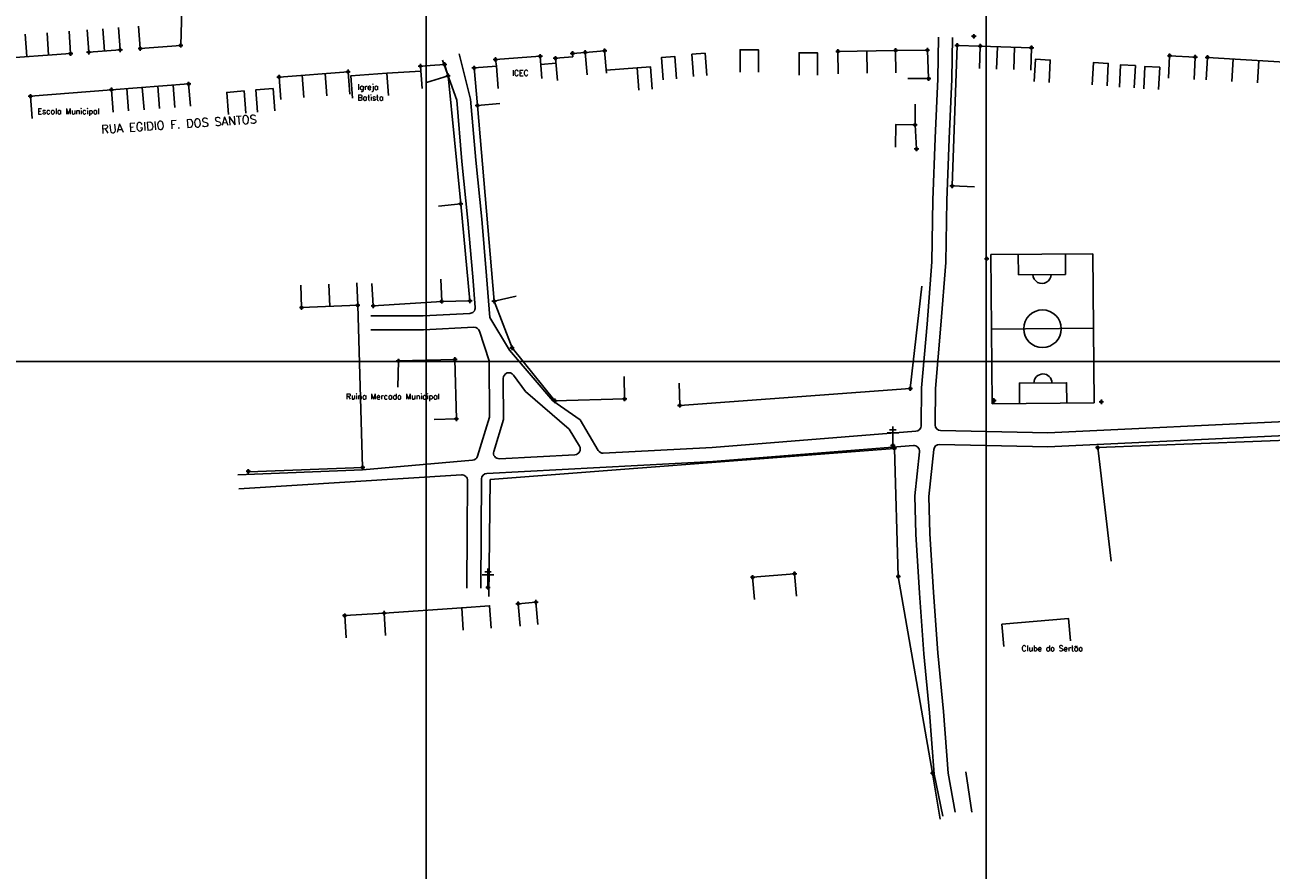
# Model space of a CAD drawing. Extents: x 539028 to 544996, y 8596245 to 8601028.
# Tile 5 of 32: x 541502 to 541947, y 8597381 to 8597683. Entities that reach past the tile are written whole.
import ezdxf
from ezdxf.enums import TextEntityAlignment as Align
from ezdxf.lldxf.tags import DXFTag

# ---------------------------------------------------------------- set-up
doc = ezdxf.new("R2010")
doc.units = 0
doc.header["$MEASUREMENT"] = 0
doc.header["$PDMODE"] = 34
doc.header["$PDSIZE"] = 0.8
for name, color, linetype in [('ALVENARIA', 7, 'Continuous'), ('CAMPO', 5, 'Continuous'), ('CAMPO_FUT', 7, 'Continuous'), ('CASA', 2, 'Continuous'), ('CERCA', 9, 'CERCA_LINE'), ('ESTRADA_BARRO', 7, 'DASHED'), ('MALHA', 9, 'Continuous'), ('POSTE', 7, 'Continuous'), ('TEXTO', 2, 'Continuous'), ('TXT_NRUA', 2, 'Continuous')]:
    doc.layers.add(name, color=color, linetype=linetype)
doc.styles.add('GEOSIS', font='ROMANS.SHX')
doc.styles.get("Standard").update_dxf_attribs({"font": 'romans.shx'})
doc.linetypes.add('CERCA_LINE', pattern='A,0.5,-0.2,["X",Standard,S=0.1,R=0,X=-0.1,Y=-0.05],-0.25', length=0.95)
tags = doc.linetypes.add('DASHED', pattern=[0.75, 0.5, -0.25]).pattern_tags.tags
tags[6:7] = [DXFTag(74, 4), DXFTag(75, 0), DXFTag(340, '0'), DXFTag(46, 1.0), DXFTag(50, 0.0), DXFTag(44, 0.0), DXFTag(45, 0.0)]
tags[4:5] = [DXFTag(74, 4), DXFTag(75, 0), DXFTag(340, '0'), DXFTag(46, 1.0), DXFTag(50, 0.0), DXFTag(44, 0.0), DXFTag(45, 0.0)]

# ---------------------------------------------------------------- blocks, each defined once
blk = doc.blocks.new('C')
at = {"layer": 'CASA'}
blk.add_lwpolyline([(0, 0), (0, 8)], dxfattribs=at)
blk = doc.blocks.new('CAMPO')
at = {"layer": 'CAMPO_FUT'}
for p, q in [((-12.92, 36.45), (-22.33, 45.42)), ((-33.62, 14.73), (-12.92, 36.45)), ((-43.03, 23.7), (-33.62, 14.73))]:
    blk.add_line(p, q, dxfattribs=at)
for points in [[(-55.1, 11.03), (-10.26, 58.08)], [(-10.26, 58.08), (-55.1, 11.03)], [(-10.26, 58.08), (58.51, -7.45)], [(24.13, 25.31), (-20.72, -21.74)], [(-55.1, 11.03), (13.67, -54.51)], [(58.51, -7.45), (13.67, -54.51)], [(46.44, -20.12), (37.03, -11.15), (16.33, -32.87), (25.74, -41.84)], [(37.03, -11.15), (16.33, -32.87)]]:
    blk.add_lwpolyline(points, dxfattribs=at)
blk.add_circle((1.7, 1.79), 11.96, dxfattribs=at)
for centre, start, end in [((-23.27, 25.59), 226.37855, 46.37855), ((26.68, -22.01), 46.37855, 226.37855)]:
    blk.add_arc(centre, 5.73, start, end, dxfattribs=at)
blk = doc.blocks.new('A$C094F77C8')
at = {"layer": 'POSTE'}
for p, q in [((0, 5.6), (5.25, 5.6)), ((1.17, 7), (4.08, 7)), ((2.62, 0), (2.62, 8.4))]:
    blk.add_line(p, q, dxfattribs=at)
blk = doc.blocks.new('A$C34DC2D19')
at = {"layer": 'POSTE', "xscale": 0.8, "yscale": 0.8, "zscale": 0.8}
blk.add_blockref('A$C094F77C8', (0, 0, 340.37), dxfattribs=at)

msp = doc.modelspace()

# ---------------------------------------------------------------- linework, layer by layer
at = {"layer": 'ALVENARIA', "elevation": 710.138}
msp.add_lwpolyline([(541679.052, 8597468.529), (541678.355, 8597476.499), (541684.736, 8597477.057), (541685.433, 8597469.087)], dxfattribs=at)
at = {"layer": 'CAMPO'}
for p in [(541845.67, 8597599.768, 707.956), (541848.252, 8597549.09, 708.986), (541886.639, 8597548.637, 708.701)]:
    msp.add_point(p, dxfattribs=at)
at = {"layer": 'CASA'}
for p, q in [((541557.846, 8597675.98, 704.193), (541558.488, 8597699.279, 704.193)), ((541536.231, 8597674.391, 705.016), (541535.631, 8597682.368, 705.016)), ((541542.801, 8597682.853, 704.193), (541543.411, 8597674.877, 704.193)), ((541517.968, 8597681.027, 704.911), (541518.522, 8597673.047, 704.911)), ((541524.461, 8597681.528, 705.016), (541525.06, 8597673.551, 705.016)), ((541530.046, 8597681.948, 705.121), (541530.646, 8597673.971, 705.121)), ((541525.06, 8597673.551, 705.016), (541536.231, 8597674.391, 705.016)), ((541543.411, 8597674.877, 704.193), (541557.846, 8597675.98, 704.193)), ((541792.561, 8597673.837, 706.822), (541813.174, 8597674.189, 706.822)), ((541792.698, 8597665.838, 706.822), (541792.561, 8597673.837, 706.822)), ((541803.004, 8597666.014, 706.822), (541802.868, 8597674.013, 706.822)), ((541843.407, 8597675.724, 706.464), (541843.168, 8597667.728, 706.464)), ((541861.665, 8597675.13, 706.464), (541843.407, 8597675.724, 706.464)), ((541861.405, 8597667.135, 706.464), (541861.665, 8597675.13, 706.464)), ((541518.522, 8597673.047, 704.911), (541487.198, 8597670.876, 704.911)), ((541670.291, 8597670.923, 706.771), (541686.215, 8597672.094, 706.771)), ((541670.641, 8597668.611, 706.771), (541670.291, 8597670.923, 706.771)), ((541686.215, 8597672.094, 706.771), (541686.801, 8597664.115, 706.771)), ((541924.534, 8597671.686, 706.755), (541924.048, 8597663.701, 706.755)), ((541952.111, 8597670.005, 706.755), (541924.534, 8597671.686, 706.755)), ((541617.618, 8597666.546, 705.555), (541592.992, 8597664.688, 705.555)), ((541592.992, 8597664.688, 705.555), (541593.594, 8597656.711, 705.555)), ((541618.22, 8597658.568, 705.555), (541617.618, 8597666.546, 705.555)), ((541662.671, 8597667.92, 706.771), (541670.641, 8597668.611, 706.771)), ((541663.834, 8597654.498, 706.771), (541662.671, 8597667.92, 706.771)), ((541670.641, 8597668.611, 707.312), (541671.227, 8597660.632, 707.312)), ((541560.689, 8597662.214, 705.328), (541561.3, 8597654.237, 705.328)), ((541671.804, 8597655.188, 706.771), (541663.834, 8597654.498, 706.771)), ((541600.718, 8597590.322), (541601.033, 8597582.328)), ((541621.084, 8597583.119), (541620.768, 8597591.113)), ((541601.033, 8597582.328), (541621.084, 8597583.119))]:
    msp.add_line(p, q, dxfattribs=at)
for points, elevation in [([(541697.894, 8597671.857), (541697.797, 8597673.129), (541702.295, 8597673.474), (541702.986, 8597665.504)], 706.366), ([(541702.295, 8597673.474), (541709.246, 8597674.077), (541709.936, 8597666.107)], 706.366), ([(541645.694, 8597662.718), (541653.328, 8597665.112), (541652.044, 8597669.205), (541643.479, 8597668.571), (541644.069, 8597660.593)], 706.363), ([(541686.432, 8597669.139), (541691.854, 8597669.634)], 706.771), ([(541691.695, 8597671.381), (541697.894, 8597671.857)], 706.33), ([(541692.423, 8597663.414), (541691.695, 8597671.381)], 706.33), ([(541692.423, 8597663.414), (541691.695, 8597671.381)], 706.33), ([(541919.735, 8597663.837), (541920.138, 8597671.827), (541911.011, 8597672.287), (541910.584, 8597664.298)], 706.974), ([(541619.228, 8597657.155), (541618.667, 8597665.135), (541631.466, 8597666.035), (541632.028, 8597658.055)], 705.849), ([(541631.466, 8597666.035), (541643.613, 8597666.759)], 705.849), ([(541533.121, 8597660.121), (541504.206, 8597657.816)], 705.279), ([(541533.121, 8597660.121), (541560.689, 8597662.214)], 705.279), ([(541533.757, 8597652.146), (541533.121, 8597660.121)], 705.279), ([(541504.841, 8597649.842), (541504.206, 8597657.816)], 705.279), ([(541820.635, 8597638.989), (541820.103, 8597647.585), (541813.224, 8597647.662), (541813.134, 8597639.662)], 707.255), ([(541648.318, 8597542.381), (541656.315, 8597542.574), (541655.803, 8597563.802), (541635.645, 8597563.245), (541635.413, 8597553.926)], 708.71), ([(541762.782, 8597477.973), (541762.096, 8597485.943), (541777.048, 8597487.23), (541777.734, 8597479.259)], 710.234), ([(541616.948, 8597464.275), (541616.452, 8597472.26), (541630.53, 8597473.134), (541631.026, 8597465.149)], 710.047), ([(541658.788, 8597467.102), (541658.226, 8597475.083), (541668.148, 8597475.781), (541668.709, 8597467.801)], 709.989)]:
    msp.add_lwpolyline(points, dxfattribs=dict(at, elevation=elevation))
for points in [[(541757.617, 8597666.423), (541757.617, 8597674.423), (541764.182, 8597674.423), (541764.182, 8597666.423)], [(541778.664, 8597665.369), (541778.664, 8597673.369), (541785.229, 8597673.369), (541785.229, 8597665.369)], [(541817.476, 8597664.108), (541824.931, 8597664.121), (541824.508, 8597674.264), (541813.174, 8597674.189), (541813.227, 8597666.189)], [(541730.193, 8597663.712), (541729.564, 8597671.688), (541734.304, 8597672.061), (541734.933, 8597664.086)], [(541741.038, 8597664.833), (541740.409, 8597672.808), (541745.148, 8597673.182), (541745.778, 8597665.207)], [(541862.655, 8597663.034), (541863.086, 8597671.022), (541868.382, 8597670.736), (541867.95, 8597662.748)], [(541883.393, 8597661.849), (541883.824, 8597669.838), (541889.12, 8597669.552), (541888.688, 8597661.563)], [(541893.071, 8597661.06), (541893.502, 8597669.048), (541898.797, 8597668.762), (541898.366, 8597660.774)], [(541721.463, 8597659.974), (541720.834, 8597667.949), (541725.573, 8597668.323), (541726.203, 8597660.348)], [(541901.761, 8597660.468), (541902.192, 8597668.456), (541907.488, 8597668.17), (541907.056, 8597660.182)], [(541585.313, 8597652.099), (541584.675, 8597660.074), (541590.849, 8597660.567), (541591.486, 8597652.593)], [(541574.941, 8597651.236), (541574.303, 8597659.21), (541580.477, 8597659.704), (541581.114, 8597651.729)], [(541851.793, 8597461.197), (541851.097, 8597469.167), (541874.858, 8597471.245), (541875.555, 8597463.275)]]:
    msp.add_lwpolyline(points, dxfattribs=at)
for p in [(541841.093, 8597679.222, 705.882), (541518.522, 8597673.047, 704.911), (541525.06, 8597673.551, 704.949), (541536.231, 8597674.391, 705.016), (541543.411, 8597674.877, 705.248), (541557.846, 8597675.98, 705.197), (541697.797, 8597673.129, 706.366), (541702.295, 8597673.474, 706.388), (541709.246, 8597674.077, 706.27), (541792.561, 8597673.837, 706.822), (541824.508, 8597674.264, 705.902), (541843.407, 8597675.724, 706.464), (541861.665, 8597675.13, 706.447), (541643.479, 8597668.571, 706.363), (541652.044, 8597669.205, 706.241), (541670.291, 8597670.923, 706.386), (541686.215, 8597672.094, 706.23), (541691.695, 8597671.381, 706.33), (541911.011, 8597672.287, 707.249), (541920.138, 8597671.827, 706.887), (541924.534, 8597671.686, 706.755), (541592.992, 8597664.688, 705.555), (541617.618, 8597666.546, 705.463), (541653.328, 8597665.112, 706.549), (541662.671, 8597667.92, 706.402), (541824.931, 8597664.121, 706.199), (541533.121, 8597660.121, 705.472), (541560.689, 8597662.214, 705.328), (541504.206, 8597657.816, 705.279), (541663.834, 8597654.498, 706.771), (541820.103, 8597647.585, 706.942), (541820.635, 8597638.989, 707.255), (541601.033, 8597582.328, 708.178), (541621.084, 8597583.119, 708.347), (541635.645, 8597563.245, 708.702), (541655.803, 8597563.802, 708.71), (541656.315, 8597542.574, 708.773), (541762.096, 8597485.943, 710.234), (541777.048, 8597487.23, 710.211), (541684.736, 8597477.057, 710.07), (541616.452, 8597472.26, 710.047), (541630.53, 8597473.134, 710.018), (541678.355, 8597476.499, 710.138)]:
    msp.add_point(p, dxfattribs=at)
at = {"layer": 'CERCA'}
for points, elevation in [([(541843.407, 8597675.724), (541835.156, 8597675.971), (541833.369, 8597625.781), (541841.364, 8597625.497)], 706.464), ([(541657.837, 8597619.371), (541653.328, 8597665.112)], 706.549), ([(541663.834, 8597654.498), (541669.789, 8597584.597), (541677.663, 8597586.409)], 706.771), ([(541820.103, 8597647.585), (541820.197, 8597654.951)], 706.942), ([(541651.063, 8597584.516), (541661.167, 8597584.733), (541657.837, 8597619.371), (541649.875, 8597618.596)], 706.549), ([(541626.104, 8597590.914), (541626.621, 8597582.931), (541651.063, 8597584.516), (541650.719, 8597592.51)], 706.549), ([(541822.466, 8597590.001), (541818.39, 8597553.364), (541736.115, 8597547.355), (541735.895, 8597555.352)], 707.255), ([(541669.789, 8597584.597), (541676.198, 8597567.944), (541691.513, 8597548.983), (541716.385, 8597549.654), (541716.17, 8597557.651)], 706.771), ([(541890.174, 8597491.683), (541885.336, 8597532.288), (542014.553, 8597537.34), (542038.317, 8597538.193)], 709.998), ([(541667.89, 8597479.11), (541668.4, 8597520.854), (541812.713, 8597531.989), (541814.126, 8597486.273), (541826.388, 8597416), (541829.026, 8597399.584)], 709.931), ([(541630.53, 8597473.134), (541658.226, 8597475.083)], 710.018)]:
    msp.add_lwpolyline(points, dxfattribs=dict(at, elevation=elevation))
for points in [[(541720.834, 8597667.949), (541709.851, 8597667.09)], [(541582.27, 8597523.648), (541622.832, 8597525.206), (541621.084, 8597583.119), (541621.084, 8597583.119)], [(541840.404, 8597402.092), (541838.212, 8597416.429)]]:
    msp.add_lwpolyline(points, dxfattribs=at)
for p in [(541813.174, 8597674.189, 706.421), (541835.156, 8597675.971, 706.089), (541833.369, 8597625.781, 706.909), (541657.837, 8597619.371, 707.774), (541651.063, 8597584.516, 708.1), (541661.167, 8597584.733, 708.028), (541669.789, 8597584.597, 708.188), (541626.621, 8597582.931, 708.343), (541676.198, 8597567.944, 708.465), (541818.39, 8597553.364, 708.751), (541691.513, 8597548.983, 708.739), (541716.385, 8597549.654, 708.671), (541736.115, 8597547.355, 708.769), (541812.713, 8597531.989, 709.185), (541885.336, 8597532.288, 708.897), (541581.985, 8597523.809, 708.74), (541622.832, 8597525.206, 708.81), (541814.126, 8597486.273, 709.833), (541826.388, 8597416, 711.035)]:
    msp.add_point(p, dxfattribs=at)
at = {"layer": 'ESTRADA_BARRO'}
for p, q in [((541828.432, 8597678.92), (541828.247, 8597664.066)), ((541833.432, 8597678.857), (541833.246, 8597663.925)), ((541656.419, 8597656.385), (541651.291, 8597670.715)), ((541661.405, 8597656.766), (541657.34, 8597673.002)), ((541828.247, 8597664.066), (541827.311, 8597642.826)), ((541833.246, 8597663.925), (541832.306, 8597642.614)), ((541658.251, 8597634.521), (541656.419, 8597656.385)), ((541663.23, 8597634.983), (541661.405, 8597656.766)), ((541827.311, 8597642.826), (541826.41, 8597620.671)), ((541832.306, 8597642.614), (541831.408, 8597620.534)), ((541660.395, 8597613.434), (541658.251, 8597634.521)), ((541665.374, 8597613.902), (541663.23, 8597634.983)), ((541826.41, 8597620.671), (541826.101, 8597598.693)), ((541831.408, 8597620.534), (541831.098, 8597598.465)), ((541662.136, 8597593.237), (541660.395, 8597613.434)), ((541667.119, 8597593.649), (541665.374, 8597613.902)), ((541826.101, 8597598.693), (541824.378, 8597576.388)), ((541831.098, 8597598.465), (541829.362, 8597575.981)), ((541662.996, 8597582.36), (541662.136, 8597593.237)), ((541668.295, 8597578.781), (541667.119, 8597593.649)), ((541644.45, 8597579.399), (541661.099, 8597580.204)), ((541625.73, 8597579.42), (541644.45, 8597579.399)), ((541675.318, 8597567.098), (541668.295, 8597578.781)), ((541824.378, 8597576.388), (541822.424, 8597553.655)), ((541829.362, 8597575.981), (541827.422, 8597553.413)), ((541625.724, 8597574.42), (541644.568, 8597574.399)), ((541644.568, 8597574.399), (541662.552, 8597575.269)), ((541668.017, 8597563.34), (541664.549, 8597573.895)), ((541690.773, 8597548.964), (541675.318, 8597567.098)), ((541668.155, 8597543.116), (541668.017, 8597563.34)), ((541680.981, 8597552.292), (541676.678, 8597558.215)), ((541673.16, 8597542.384), (541673.06, 8597557.026)), ((541822.424, 8597553.655), (541822.274, 8597540.085)), ((541827.422, 8597553.413), (541827.277, 8597540.379)), ((541696.626, 8597538.897), (541680.981, 8597552.292)), ((541700.507, 8597542.156), (541690.773, 8597548.964)), ((541663.895, 8597529.211), (541668.155, 8597543.116)), ((541669.641, 8597530.898), (541673.16, 8597542.384)), ((541706.952, 8597531.271), (541700.507, 8597542.156)), ((541992.099, 8597543.463), (541867.493, 8597537.609)), ((541700.254, 8597532.769), (541696.626, 8597538.897)), ((541820.431, 8597538.113), (541747.596, 8597532.362)), ((541867.493, 8597537.609), (541829.238, 8597538.357)), ((541992.333, 8597538.469), (541867.562, 8597532.607)), ((541747.596, 8597532.362), (541708.779, 8597530.293)), ((541819.518, 8597533.026), (541747.926, 8597527.372)), ((541826.774, 8597531.578), (541824.98, 8597514.862)), ((541867.562, 8597532.607), (541828.802, 8597533.365)), ((541662.107, 8597527.801), (541622.828, 8597524.285)), ((541747.926, 8597527.372), (541667.16, 8597523.068)), ((541698.64, 8597529.753), (541671.66, 8597528.315)), ((541821.664, 8597530.818), (541819.973, 8597515.064)), ((541622.828, 8597524.285), (541578.308, 8597522.567)), ((541658.14, 8597522.544), (541578.62, 8597517.577)), ((541660.198, 8597502.236), (541660.264, 8597520.54)), ((541665.198, 8597502.202), (541665.266, 8597521.078)), ((541819.973, 8597515.064), (541820.334, 8597501.407)), ((541824.98, 8597514.862), (541825.33, 8597501.627)), ((541659.997, 8597482.067), (541660.198, 8597502.236)), ((541664.997, 8597482.017), (541665.198, 8597502.202)), ((541820.334, 8597501.407), (541821.646, 8597480.231)), ((541825.33, 8597501.627), (541826.634, 8597480.575)), ((541821.646, 8597480.231), (541823.293, 8597458.575)), ((541826.634, 8597480.575), (541828.275, 8597459)), ((541823.293, 8597458.575), (541825.283, 8597437.557)), ((541828.275, 8597459), (541830.265, 8597437.979)), ((541825.283, 8597437.557), (541826.925, 8597415.572)), ((541830.265, 8597437.979), (541831.911, 8597415.944))]:
    msp.add_line(p, q, dxfattribs=at)
for points in [[(541826.925, 8597415.572), (541830.009, 8597400.608)], [(541831.911, 8597415.944), (541834.464, 8597402.092)]]:
    msp.add_lwpolyline(points, dxfattribs=at)
for centre, start, end in [((541661.002, 8597582.202), 272.77016, 4.52023), ((541662.649, 8597573.271), 18.19004, 92.77016), ((541675.06, 8597557.04), 35.99406, 180.39045), ((541820.274, 8597540.107), 274.51486, 359.36418), ((541829.277, 8597540.357), 179.36418, 268.88004), ((541698.533, 8597531.75), 273.05064, 30.62977), ((541708.673, 8597532.29), 210.62977, 273.05064), ((541819.675, 8597531.032), 353.87593, 94.51486), ((541828.763, 8597531.365), 88.88004, 173.87593), ((541661.983, 8597529.797), 273.57378, 342.96669), ((541671.554, 8597530.312), 162.96669, 273.05064), ((541658.264, 8597520.547), 359.79083, 93.57378), ((541667.266, 8597521.071), 93.05064, 179.79083)]:
    msp.add_arc(centre, 2, start, end, dxfattribs=at)
at = {"layer": 'MALHA'}
for p, q in [((541645.513, 8601028.275), (541645.513, 8596264.109)), ((541845.513, 8601028.275), (541845.513, 8596264.109)), ((539050.307, 8597563.105), (544995.7, 8597563.105))]:
    msp.add_line(p, q, dxfattribs=at)
at = {"layer": 'POSTE'}
for p in [(541812.186, 8597533.066, 709.138), (541667.571, 8597482.333, 709.924)]:
    msp.add_point(p, dxfattribs=at)

# ---------------------------------------------------------------- block references
at = {"layer": 'CASA'}
for p, rotation in [((541502.307, 8597679.942, 704.911), 183.9638111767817), ((541510.138, 8597680.485, 704.911), 183.9638111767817), ((541849.493, 8597675.526, 706.464), 178.1372516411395), ((541855.579, 8597675.328, 706.464), 178.1372516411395), ((541933.727, 8597671.125, 706.755), 176.5117732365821), ((541942.919, 8597670.565, 706.755), 176.5117732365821), ((541601.201, 8597665.307, 705.555), 184.3137577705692), ((541609.41, 8597665.927, 705.555), 184.3137577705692), ((541539.241, 8597652.562, 705.279), 4.342439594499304), ((541544.754, 8597652.981, 705.279), 4.342439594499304), ((541550.268, 8597653.4, 705.279), 4.342439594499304), ((541555.782, 8597653.818, 705.279), 4.342439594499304), ((541611.058, 8597582.723), 2.25830199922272)]:
    msp.add_blockref('C', p, dxfattribs=dict(at, rotation=rotation))
at = {"layer": 'CASA', "xscale": 0.5612730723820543, "yscale": 0.5612730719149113, "zscale": 0.5612730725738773, "rotation": 314.1244121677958}
msp.add_blockref('CAMPO', (541864.218, 8597574.737, 744.833), dxfattribs=at)
at = {"layer": 'POSTE'}
for p in [(541810.086, 8597533.066, 368.763), (541665.471, 8597482.333, 369.55)]:
    msp.add_blockref('A$C34DC2D19', p, dxfattribs=at)

# ---------------------------------------------------------------- texts
at = {"layer": 'TEXTO', "style": 'GEOSIS'}
for s, p in [('ICEC', (541676.183, 8597664.521, -705.963)), ('Igreja', (541621.048, 8597659.513, -705.963)), ('Batista', (541621.048, 8597655.66, -705.963)), ('Escola Municipal', (541506.733, 8597650.835, -704.351)), ('Ruina Mercado Municipal', (541616.889, 8597548.947, -705.588)), ('Clube do Sertão', (541858.123, 8597458.961, -705.588))]:
    msp.add_text(s, height=2, dxfattribs=at).set_placement(p, align=Align.BOTTOM_LEFT)
at = {"layer": 'TXT_NRUA', "style": 'GEOSIS'}
msp.add_text('RUA EGIDIO F. DOS SANTOS', height=3, rotation=3.77685, dxfattribs=at).set_placement((541529.641, 8597643.608), align=Align.BOTTOM_LEFT)

doc.saveas('drawing.dxf')
